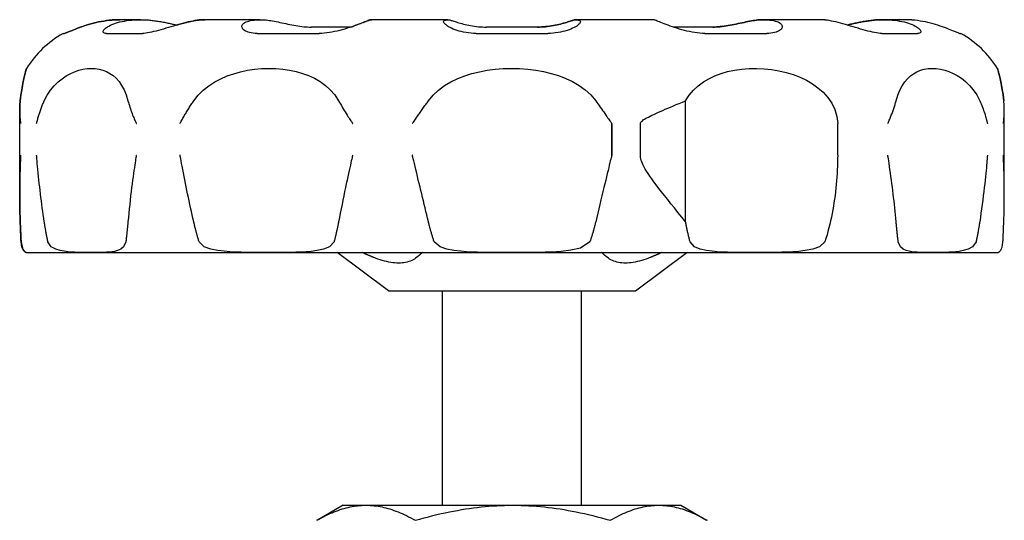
# Model space of a CAD drawing. Header units: millimetres. Extents: x 84 to 3814, y -7 to 443.
# Tile 3 of 8: x 304 to 368, y 286 to 318. Entities that reach past the tile are written whole.
import ezdxf

# ---------------------------------------------------------------- set-up
doc = ezdxf.new("R2010")
doc.units = ezdxf.units.MM
doc.layers.add('DETAIL', color=2, linetype='Continuous')

msp = doc.modelspace()

# ---------------------------------------------------------------- linework, layer by layer
at = {"layer": 'DETAIL'}
for p, q in [((310.831, 318.301), (310.831, 318.301)), ((312.152, 318.301), (310.831, 318.301)), ((316.322, 318.301), (316.318, 318.301)), ((319.928, 318.301), (316.322, 318.301)), ((327.149, 318.301), (327.144, 318.301)), ((332.075, 318.301), (327.149, 318.301)), ((340.413, 318.301), (340.407, 318.301)), ((345.339, 318.301), (340.413, 318.301)), ((352.559, 318.301), (352.554, 318.301)), ((356.165, 318.301), (352.559, 318.301)), ((360.333, 318.301), (360.331, 318.301)), ((361.652, 318.301), (360.333, 318.301)), ((307.141, 317.411), (307.234, 317.411)), ((309.961, 317.411), (312.282, 317.411)), ((319.731, 317.411), (323.75, 317.411)), ((323.219, 317.821), (323.218, 317.821)), ((325.795, 317.821), (323.223, 317.821)), ((333.924, 317.411), (338.565, 317.411)), ((334.594, 317.821), (334.593, 317.821)), ((337.889, 317.821), (334.599, 317.821)), ((349.264, 317.821), (346.693, 317.821)), ((348.738, 317.411), (352.757, 317.411)), ((360.204, 317.411), (362.524, 317.411)), ((365.249, 317.411), (365.341, 317.411)), ((347.489, 305.189), (347.489, 313.042)), ((304.331, 307.056), (304.331, 312.407)), ((304.332, 307.053), (304.332, 312.408)), ((368.152, 307.056), (368.152, 312.407)), ((342.713, 309.511), (342.713, 311.565)), ((342.714, 311.551), (342.714, 309.551)), ((344.561, 309.551), (344.561, 311.551)), ((357.351, 311.565), (357.351, 311.565)), ((357.351, 309.511), (357.351, 311.565)), ((304.779, 303.201), (367.704, 303.201)), ((328.241, 300.701), (324.919, 303.201)), ((344.241, 300.701), (347.563, 303.201)), ((328.241, 300.701), (344.241, 300.701)), ((331.741, 286.801), (331.741, 300.701)), ((340.741, 286.801), (340.741, 300.701)), ((325.291, 286.801), (323.631, 285.843)), ((325.291, 286.801), (326.764, 286.801)), ((326.764, 286.801), (326.804, 286.801)), ((326.804, 286.801), (336.253, 286.801)), ((336.253, 286.801), (336.332, 286.801)), ((336.332, 286.801), (345.73, 286.801)), ((345.73, 286.801), (345.77, 286.801)), ((345.77, 286.801), (347.191, 286.801)), ((347.191, 286.801), (348.851, 285.843))]:
    msp.add_line(p, q, dxfattribs=at)
at = {"layer": 'DETAIL', "flags": 128}
for points in [[(310.122, 318.261), (309.955, 318.24), (309.787, 318.215), (309.617, 318.186), (309.448, 318.152), (309.28, 318.115), (309.114, 318.075), (308.951, 318.032), (308.792, 317.986), (308.637, 317.939), (308.487, 317.89), (308.342, 317.84), (308.204, 317.791), (308.072, 317.741), (307.948, 317.693), (307.831, 317.647), (307.724, 317.603), (307.625, 317.562), (307.536, 317.524), (307.457, 317.491), (307.388, 317.463), (307.332, 317.441), (307.287, 317.424), (307.254, 317.414), (307.234, 317.411)], [(307.234, 317.411), (307.255, 317.415), (307.288, 317.425), (307.333, 317.441), (307.39, 317.464), (307.458, 317.492), (307.537, 317.525), (307.627, 317.563), (307.726, 317.604), (307.834, 317.648), (307.95, 317.694), (308.074, 317.743), (308.206, 317.792), (308.344, 317.841), (308.488, 317.891), (308.638, 317.94), (308.793, 317.987), (308.952, 318.032), (309.115, 318.075), (309.28, 318.116), (309.448, 318.153), (309.617, 318.186), (309.786, 318.215), (309.955, 318.24), (310.121, 318.261)], [(309.961, 317.411), (309.893, 317.414), (309.837, 317.424), (309.794, 317.441), (309.763, 317.463), (309.745, 317.491), (309.739, 317.524), (309.745, 317.562), (309.763, 317.603), (309.793, 317.647), (309.835, 317.693), (309.888, 317.742), (309.952, 317.791), (310.027, 317.84), (310.112, 317.89), (310.207, 317.939), (310.312, 317.986), (310.426, 318.032), (310.55, 318.075), (310.681, 318.115), (310.821, 318.152), (310.967, 318.186), (311.121, 318.215), (311.279, 318.24), (311.443, 318.261)], [(310.121, 318.261), (310.152, 318.265), (310.182, 318.268), (310.212, 318.271), (310.243, 318.274), (310.273, 318.276), (310.303, 318.279), (310.333, 318.281), (310.363, 318.284), (310.393, 318.286), (310.423, 318.288), (310.453, 318.29), (310.482, 318.291), (310.512, 318.293), (310.541, 318.294), (310.571, 318.296), (310.6, 318.297), (310.63, 318.298), (310.659, 318.299), (310.688, 318.299), (310.717, 318.3), (310.746, 318.3), (310.774, 318.301), (310.803, 318.301), (310.831, 318.301)], [(310.831, 318.301), (310.803, 318.301), (310.774, 318.301), (310.746, 318.3), (310.717, 318.3), (310.688, 318.299), (310.659, 318.299), (310.63, 318.298), (310.601, 318.297), (310.571, 318.296), (310.542, 318.294), (310.512, 318.293), (310.483, 318.291), (310.453, 318.29), (310.423, 318.288), (310.393, 318.286), (310.364, 318.284), (310.334, 318.281), (310.304, 318.279), (310.274, 318.276), (310.243, 318.274), (310.213, 318.271), (310.183, 318.268), (310.153, 318.265), (310.122, 318.261)], [(311.443, 318.261), (311.496, 318.267), (311.548, 318.272), (311.601, 318.277), (311.653, 318.281), (311.705, 318.285), (311.757, 318.289), (311.808, 318.292), (311.86, 318.294), (311.911, 318.296), (311.962, 318.298), (312.012, 318.299), (312.062, 318.3), (312.112, 318.301), (312.162, 318.301), (312.211, 318.301), (312.261, 318.3), (312.312, 318.299), (312.362, 318.297), (312.413, 318.296), (312.464, 318.293), (312.516, 318.29), (312.568, 318.287), (312.62, 318.284), (312.672, 318.28)], [(315.803, 318.261), (315.677, 318.24), (315.544, 318.215), (315.403, 318.186), (315.257, 318.152), (315.106, 318.115), (314.95, 318.075), (314.791, 318.032), (314.629, 317.986), (314.466, 317.939), (314.301, 317.89), (314.136, 317.84), (313.971, 317.791), (313.807, 317.741), (313.645, 317.693), (313.485, 317.647), (313.328, 317.603), (313.175, 317.562), (313.027, 317.524), (312.884, 317.491), (312.747, 317.463), (312.618, 317.441), (312.497, 317.424), (312.385, 317.414), (312.282, 317.411)], [(312.672, 318.28), (312.75, 318.273), (312.83, 318.265), (312.909, 318.256), (312.989, 318.247), (313.07, 318.236), (313.15, 318.225), (313.23, 318.213), (313.311, 318.2), (313.391, 318.187), (313.47, 318.173), (313.55, 318.159), (313.629, 318.144), (313.707, 318.129), (313.785, 318.113), (313.863, 318.097), (313.939, 318.081), (314.015, 318.065), (314.09, 318.049), (314.164, 318.032), (314.237, 318.016), (314.308, 318), (314.379, 317.984), (314.448, 317.969), (314.516, 317.953)], [(314.514, 317.954), (314.573, 317.971), (314.632, 317.988), (314.69, 318.005), (314.749, 318.021), (314.807, 318.037), (314.865, 318.053), (314.922, 318.069), (314.979, 318.084), (315.036, 318.098), (315.092, 318.113), (315.147, 318.127), (315.202, 318.14), (315.256, 318.153), (315.31, 318.166), (315.362, 318.178), (315.415, 318.189), (315.466, 318.2), (315.516, 318.21), (315.566, 318.22), (315.614, 318.23), (315.662, 318.238), (315.709, 318.247), (315.754, 318.254), (315.799, 318.261)], [(315.799, 318.261), (315.821, 318.265), (315.843, 318.268), (315.866, 318.271), (315.888, 318.274), (315.91, 318.276), (315.932, 318.279), (315.954, 318.281), (315.977, 318.284), (315.999, 318.286), (316.021, 318.288), (316.043, 318.29), (316.064, 318.291), (316.086, 318.293), (316.108, 318.294), (316.13, 318.296), (316.151, 318.297), (316.173, 318.298), (316.194, 318.299), (316.216, 318.299), (316.237, 318.3), (316.258, 318.3), (316.279, 318.301), (316.301, 318.301), (316.322, 318.301)], [(316.322, 318.301), (316.301, 318.301), (316.28, 318.301), (316.259, 318.3), (316.238, 318.3), (316.216, 318.299), (316.195, 318.299), (316.174, 318.298), (316.153, 318.297), (316.131, 318.296), (316.11, 318.294), (316.088, 318.293), (316.066, 318.291), (316.045, 318.29), (316.023, 318.288), (316.001, 318.286), (315.979, 318.284), (315.957, 318.281), (315.935, 318.279), (315.913, 318.276), (315.891, 318.274), (315.869, 318.271), (315.847, 318.268), (315.825, 318.265), (315.803, 318.261)], [(319.731, 317.411), (319.593, 317.414), (319.464, 317.424), (319.344, 317.441), (319.233, 317.463), (319.132, 317.491), (319.043, 317.524), (318.964, 317.562), (318.897, 317.603), (318.842, 317.647), (318.798, 317.694), (318.765, 317.742), (318.745, 317.791), (318.736, 317.841), (318.739, 317.89), (318.754, 317.939), (318.781, 317.986), (318.819, 318.032), (318.87, 318.075), (318.932, 318.115), (319.006, 318.152), (319.09, 318.186), (319.186, 318.215), (319.293, 318.24), (319.409, 318.261)], [(319.409, 318.261), (319.448, 318.267), (319.486, 318.272), (319.525, 318.277), (319.563, 318.281), (319.601, 318.285), (319.639, 318.289), (319.677, 318.292), (319.714, 318.294), (319.752, 318.296), (319.789, 318.298), (319.826, 318.299), (319.863, 318.3), (319.899, 318.301), (319.935, 318.301), (319.972, 318.301), (320.008, 318.3), (320.045, 318.299), (320.082, 318.297), (320.119, 318.296), (320.157, 318.293), (320.195, 318.29), (320.232, 318.287), (320.27, 318.284), (320.309, 318.28)], [(320.309, 318.28), (320.406, 318.268), (320.508, 318.254), (320.615, 318.237), (320.725, 318.218), (320.84, 318.197), (320.958, 318.175), (321.079, 318.151), (321.202, 318.126), (321.328, 318.1), (321.455, 318.073), (321.584, 318.046), (321.714, 318.02), (321.846, 317.993), (321.977, 317.967), (322.108, 317.943), (322.239, 317.92), (322.369, 317.898), (322.499, 317.879), (322.626, 317.862), (322.752, 317.847), (322.875, 317.836), (322.994, 317.828), (323.11, 317.823), (323.223, 317.821)], [(326.959, 318.261), (326.909, 318.24), (326.847, 318.215), (326.773, 318.186), (326.689, 318.152), (326.594, 318.115), (326.491, 318.075), (326.378, 318.032), (326.257, 317.986), (326.129, 317.939), (325.994, 317.89), (325.852, 317.84), (325.705, 317.791), (325.553, 317.741), (325.396, 317.693), (325.236, 317.647), (325.072, 317.603), (324.907, 317.562), (324.739, 317.524), (324.57, 317.491), (324.402, 317.463), (324.235, 317.441), (324.07, 317.424), (323.908, 317.414), (323.75, 317.411)], [(325.789, 317.821), (325.858, 317.844), (325.926, 317.868), (325.992, 317.891), (326.057, 317.915), (326.121, 317.938), (326.182, 317.96), (326.243, 317.983), (326.301, 318.005), (326.358, 318.026), (326.413, 318.047), (326.466, 318.068), (326.517, 318.087), (326.566, 318.107), (326.613, 318.125), (326.658, 318.143), (326.701, 318.159), (326.741, 318.175), (326.779, 318.191), (326.815, 318.205), (326.848, 318.218), (326.878, 318.23), (326.906, 318.242), (326.931, 318.252), (326.954, 318.261)], [(326.954, 318.261), (326.962, 318.265), (326.97, 318.268), (326.978, 318.271), (326.986, 318.274), (326.995, 318.277), (327.003, 318.279), (327.011, 318.282), (327.019, 318.284), (327.027, 318.286), (327.035, 318.288), (327.043, 318.29), (327.052, 318.292), (327.06, 318.293), (327.068, 318.295), (327.076, 318.296), (327.084, 318.297), (327.092, 318.298), (327.099, 318.299), (327.107, 318.299), (327.115, 318.3), (327.123, 318.3), (327.131, 318.301), (327.139, 318.301), (327.146, 318.301)], [(327.149, 318.301), (327.141, 318.301), (327.134, 318.301), (327.126, 318.3), (327.118, 318.3), (327.111, 318.299), (327.103, 318.299), (327.095, 318.298), (327.087, 318.297), (327.079, 318.296), (327.072, 318.294), (327.064, 318.293), (327.056, 318.291), (327.048, 318.29), (327.04, 318.288), (327.032, 318.286), (327.024, 318.284), (327.016, 318.281), (327.008, 318.279), (327, 318.276), (326.992, 318.274), (326.984, 318.271), (326.975, 318.268), (326.967, 318.265), (326.959, 318.261)], [(333.924, 317.411), (333.753, 317.414), (333.586, 317.424), (333.421, 317.441), (333.261, 317.463), (333.106, 317.491), (332.956, 317.524), (332.814, 317.562), (332.68, 317.603), (332.553, 317.647), (332.435, 317.693), (332.326, 317.742), (332.226, 317.791), (332.136, 317.841), (332.056, 317.89), (331.987, 317.939), (331.928, 317.986), (331.881, 318.032), (331.845, 318.075), (331.821, 318.115), (331.809, 318.152), (331.809, 318.186), (331.822, 318.215), (331.847, 318.24), (331.886, 318.261)], [(331.886, 318.261), (331.9, 318.267), (331.914, 318.272), (331.928, 318.277), (331.942, 318.281), (331.956, 318.285), (331.97, 318.289), (331.983, 318.292), (331.997, 318.294), (332.011, 318.296), (332.024, 318.298), (332.038, 318.299), (332.051, 318.3), (332.065, 318.301), (332.078, 318.301), (332.091, 318.301), (332.105, 318.3), (332.118, 318.299), (332.132, 318.297), (332.145, 318.296), (332.159, 318.293), (332.173, 318.29), (332.187, 318.287), (332.201, 318.284), (332.215, 318.28)], [(332.215, 318.28), (332.253, 318.268), (332.299, 318.254), (332.351, 318.237), (332.411, 318.218), (332.477, 318.197), (332.549, 318.175), (332.627, 318.151), (332.712, 318.126), (332.801, 318.1), (332.896, 318.073), (332.996, 318.046), (333.101, 318.02), (333.21, 317.993), (333.323, 317.967), (333.439, 317.943), (333.56, 317.92), (333.683, 317.898), (333.809, 317.879), (333.938, 317.862), (334.069, 317.847), (334.2, 317.836), (334.333, 317.828), (334.466, 317.823), (334.599, 317.821)], [(340.268, 318.28), (340.23, 318.268), (340.184, 318.254), (340.132, 318.237), (340.072, 318.218), (340.007, 318.198), (339.934, 318.175), (339.856, 318.151), (339.772, 318.126), (339.683, 318.1), (339.588, 318.074), (339.489, 318.047), (339.384, 318.02), (339.275, 317.994), (339.163, 317.968), (339.046, 317.943), (338.926, 317.92), (338.803, 317.899), (338.677, 317.879), (338.548, 317.862), (338.418, 317.848), (338.287, 317.836), (338.155, 317.828), (338.022, 317.823), (337.889, 317.821)], [(337.889, 317.821), (338.022, 317.823), (338.156, 317.828), (338.288, 317.836), (338.42, 317.847), (338.551, 317.862), (338.679, 317.879), (338.806, 317.898), (338.929, 317.92), (339.049, 317.943), (339.166, 317.968), (339.279, 317.993), (339.388, 318.02), (339.493, 318.047), (339.592, 318.073), (339.687, 318.1), (339.777, 318.126), (339.861, 318.151), (339.94, 318.175), (340.012, 318.197), (340.078, 318.218), (340.137, 318.237), (340.19, 318.254), (340.235, 318.268), (340.274, 318.28)], [(340.603, 318.261), (340.641, 318.24), (340.667, 318.215), (340.68, 318.186), (340.68, 318.152), (340.668, 318.115), (340.644, 318.075), (340.608, 318.032), (340.561, 317.986), (340.502, 317.939), (340.433, 317.89), (340.353, 317.84), (340.263, 317.791), (340.163, 317.741), (340.054, 317.693), (339.936, 317.647), (339.809, 317.603), (339.674, 317.562), (339.532, 317.524), (339.383, 317.491), (339.228, 317.463), (339.068, 317.441), (338.903, 317.424), (338.736, 317.414), (338.565, 317.411)], [(340.407, 318.301), (340.402, 318.301), (340.396, 318.301), (340.39, 318.301), (340.385, 318.3), (340.379, 318.3), (340.373, 318.3), (340.367, 318.299), (340.362, 318.299), (340.356, 318.298), (340.35, 318.297), (340.344, 318.297), (340.339, 318.296), (340.333, 318.295), (340.327, 318.294), (340.321, 318.293), (340.315, 318.292), (340.309, 318.29), (340.303, 318.289), (340.298, 318.288), (340.292, 318.286), (340.286, 318.285), (340.28, 318.283), (340.274, 318.281), (340.268, 318.28)], [(340.274, 318.28), (340.288, 318.284), (340.302, 318.287), (340.315, 318.29), (340.329, 318.293), (340.343, 318.296), (340.357, 318.297), (340.37, 318.299), (340.384, 318.3), (340.397, 318.301), (340.41, 318.301), (340.424, 318.301), (340.437, 318.3), (340.45, 318.299), (340.464, 318.298), (340.478, 318.296), (340.491, 318.294), (340.505, 318.292), (340.519, 318.289), (340.533, 318.285), (340.547, 318.281), (340.561, 318.277), (340.575, 318.272), (340.589, 318.267), (340.603, 318.261)], [(345.529, 318.261), (345.521, 318.265), (345.513, 318.268), (345.505, 318.271), (345.497, 318.274), (345.489, 318.276), (345.481, 318.279), (345.472, 318.281), (345.464, 318.284), (345.456, 318.286), (345.448, 318.288), (345.44, 318.29), (345.433, 318.291), (345.425, 318.293), (345.417, 318.294), (345.409, 318.296), (345.401, 318.297), (345.393, 318.298), (345.385, 318.299), (345.377, 318.299), (345.37, 318.3), (345.362, 318.3), (345.354, 318.301), (345.347, 318.301), (345.339, 318.301)], [(348.738, 317.411), (348.58, 317.414), (348.418, 317.424), (348.253, 317.441), (348.087, 317.463), (347.919, 317.491), (347.75, 317.524), (347.582, 317.562), (347.416, 317.603), (347.252, 317.647), (347.092, 317.693), (346.935, 317.742), (346.783, 317.791), (346.636, 317.84), (346.494, 317.89), (346.359, 317.939), (346.231, 317.986), (346.11, 318.032), (345.998, 318.075), (345.894, 318.115), (345.8, 318.152), (345.715, 318.186), (345.642, 318.215), (345.58, 318.24), (345.529, 318.261)], [(352.174, 318.28), (352.077, 318.268), (351.975, 318.254), (351.869, 318.237), (351.758, 318.218), (351.644, 318.198), (351.526, 318.175), (351.405, 318.151), (351.282, 318.126), (351.157, 318.1), (351.029, 318.074), (350.901, 318.047), (350.771, 318.02), (350.64, 317.994), (350.509, 317.968), (350.378, 317.943), (350.247, 317.92), (350.117, 317.899), (349.988, 317.879), (349.86, 317.862), (349.735, 317.848), (349.612, 317.836), (349.493, 317.828), (349.377, 317.823), (349.264, 317.821)], [(349.264, 317.821), (349.377, 317.823), (349.493, 317.828), (349.613, 317.836), (349.735, 317.847), (349.861, 317.862), (349.989, 317.879), (350.118, 317.898), (350.248, 317.92), (350.379, 317.943), (350.511, 317.968), (350.642, 317.993), (350.773, 318.02), (350.903, 318.047), (351.032, 318.073), (351.16, 318.1), (351.285, 318.126), (351.409, 318.151), (351.53, 318.175), (351.648, 318.197), (351.762, 318.218), (351.873, 318.237), (351.979, 318.254), (352.081, 318.268), (352.179, 318.28)], [(352.554, 318.301), (352.539, 318.301), (352.524, 318.301), (352.508, 318.301), (352.493, 318.3), (352.477, 318.3), (352.461, 318.3), (352.446, 318.299), (352.43, 318.299), (352.414, 318.298), (352.399, 318.297), (352.383, 318.297), (352.367, 318.296), (352.351, 318.295), (352.335, 318.294), (352.319, 318.293), (352.303, 318.292), (352.287, 318.29), (352.271, 318.289), (352.255, 318.288), (352.239, 318.286), (352.223, 318.285), (352.206, 318.283), (352.19, 318.281), (352.174, 318.28)], [(352.179, 318.28), (352.217, 318.284), (352.255, 318.287), (352.293, 318.29), (352.33, 318.293), (352.368, 318.296), (352.405, 318.297), (352.442, 318.299), (352.479, 318.3), (352.516, 318.301), (352.552, 318.301), (352.588, 318.301), (352.625, 318.3), (352.661, 318.299), (352.698, 318.298), (352.736, 318.296), (352.773, 318.294), (352.811, 318.292), (352.848, 318.289), (352.886, 318.285), (352.924, 318.281), (352.963, 318.277), (353.001, 318.272), (353.04, 318.267), (353.078, 318.261)], [(353.078, 318.261), (353.195, 318.24), (353.301, 318.215), (353.397, 318.186), (353.482, 318.152), (353.556, 318.115), (353.618, 318.075), (353.668, 318.032), (353.707, 317.986), (353.734, 317.939), (353.749, 317.89), (353.752, 317.84), (353.743, 317.791), (353.722, 317.741), (353.69, 317.693), (353.646, 317.647), (353.59, 317.603), (353.523, 317.562), (353.444, 317.524), (353.355, 317.491), (353.254, 317.463), (353.144, 317.441), (353.024, 317.424), (352.895, 317.414), (352.757, 317.411)], [(356.684, 318.261), (356.662, 318.265), (356.64, 318.268), (356.617, 318.271), (356.595, 318.274), (356.573, 318.276), (356.551, 318.279), (356.529, 318.281), (356.507, 318.284), (356.486, 318.286), (356.464, 318.288), (356.442, 318.29), (356.42, 318.291), (356.399, 318.293), (356.377, 318.294), (356.355, 318.296), (356.334, 318.297), (356.312, 318.298), (356.291, 318.299), (356.27, 318.299), (356.249, 318.3), (356.228, 318.3), (356.207, 318.301), (356.186, 318.301), (356.165, 318.301)], [(360.204, 317.411), (360.101, 317.414), (359.989, 317.424), (359.868, 317.441), (359.738, 317.463), (359.601, 317.491), (359.458, 317.524), (359.31, 317.562), (359.157, 317.603), (359, 317.647), (358.84, 317.694), (358.678, 317.742), (358.514, 317.791), (358.35, 317.841), (358.185, 317.89), (358.02, 317.939), (357.857, 317.986), (357.695, 318.032), (357.536, 318.075), (357.381, 318.115), (357.229, 318.152), (357.083, 318.186), (356.943, 318.215), (356.809, 318.24), (356.684, 318.261)], [(359.811, 318.28), (359.732, 318.273), (359.653, 318.265), (359.574, 318.256), (359.494, 318.247), (359.414, 318.236), (359.333, 318.225), (359.253, 318.213), (359.173, 318.201), (359.093, 318.187), (359.013, 318.174), (358.934, 318.159), (358.855, 318.144), (358.777, 318.129), (358.699, 318.114), (358.621, 318.098), (358.545, 318.082), (358.469, 318.065), (358.394, 318.049), (358.321, 318.033), (358.248, 318.017), (358.176, 318), (358.106, 317.985), (358.037, 317.969), (357.969, 317.954)], [(357.97, 317.954), (358.038, 317.969), (358.107, 317.984), (358.177, 318), (358.249, 318.016), (358.322, 318.032), (358.395, 318.049), (358.47, 318.065), (358.546, 318.081), (358.622, 318.097), (358.699, 318.113), (358.777, 318.129), (358.856, 318.144), (358.935, 318.159), (359.014, 318.173), (359.094, 318.187), (359.174, 318.201), (359.255, 318.213), (359.335, 318.225), (359.415, 318.236), (359.496, 318.247), (359.575, 318.256), (359.655, 318.265), (359.734, 318.273), (359.813, 318.28)], [(360.331, 318.301), (360.31, 318.301), (360.289, 318.301), (360.267, 318.301), (360.246, 318.3), (360.225, 318.3), (360.204, 318.3), (360.182, 318.299), (360.161, 318.299), (360.139, 318.298), (360.118, 318.297), (360.096, 318.297), (360.074, 318.296), (360.053, 318.295), (360.031, 318.294), (360.009, 318.293), (359.987, 318.292), (359.965, 318.29), (359.943, 318.289), (359.921, 318.288), (359.899, 318.286), (359.877, 318.285), (359.855, 318.283), (359.833, 318.281), (359.811, 318.28)], [(359.813, 318.28), (359.865, 318.284), (359.917, 318.287), (359.969, 318.29), (360.02, 318.293), (360.071, 318.296), (360.122, 318.297), (360.173, 318.299), (360.223, 318.3), (360.273, 318.301), (360.323, 318.301), (360.373, 318.301), (360.422, 318.3), (360.473, 318.299), (360.523, 318.298), (360.574, 318.296), (360.625, 318.294), (360.676, 318.292), (360.728, 318.289), (360.78, 318.285), (360.832, 318.281), (360.884, 318.277), (360.937, 318.272), (360.989, 318.267), (361.042, 318.261)], [(361.042, 318.261), (361.205, 318.24), (361.364, 318.215), (361.518, 318.186), (361.664, 318.152), (361.804, 318.115), (361.935, 318.075), (362.059, 318.032), (362.173, 317.986), (362.278, 317.939), (362.373, 317.89), (362.458, 317.84), (362.533, 317.791), (362.597, 317.741), (362.65, 317.693), (362.692, 317.647), (362.722, 317.603), (362.741, 317.562), (362.747, 317.524), (362.741, 317.491), (362.722, 317.463), (362.691, 317.441), (362.648, 317.424), (362.592, 317.414), (362.524, 317.411)], [(362.361, 318.261), (362.331, 318.265), (362.301, 318.268), (362.27, 318.271), (362.24, 318.274), (362.21, 318.276), (362.18, 318.279), (362.15, 318.281), (362.12, 318.284), (362.09, 318.286), (362.06, 318.288), (362.031, 318.29), (362.001, 318.291), (361.971, 318.293), (361.942, 318.294), (361.912, 318.296), (361.883, 318.297), (361.854, 318.298), (361.825, 318.299), (361.796, 318.299), (361.767, 318.3), (361.738, 318.3), (361.709, 318.301), (361.681, 318.301), (361.652, 318.301)], [(365.249, 317.411), (365.229, 317.414), (365.196, 317.424), (365.152, 317.441), (365.095, 317.463), (365.027, 317.491), (364.948, 317.524), (364.858, 317.562), (364.76, 317.603), (364.652, 317.647), (364.535, 317.693), (364.411, 317.742), (364.279, 317.791), (364.141, 317.841), (363.997, 317.89), (363.846, 317.939), (363.691, 317.986), (363.532, 318.032), (363.369, 318.075), (363.204, 318.115), (363.036, 318.152), (362.866, 318.186), (362.697, 318.215), (362.528, 318.24), (362.361, 318.261)], [(304.365, 313.042), (304.41, 313.411), (304.459, 313.736), (304.509, 314.02), (304.557, 314.265), (304.603, 314.475), (304.644, 314.651), (304.681, 314.8), (304.713, 314.921), (304.739, 315.016), (304.758, 315.084), (304.771, 315.126), (304.775, 315.141), (304.772, 315.13), (304.76, 315.092), (304.742, 315.027), (304.717, 314.936), (304.686, 314.817), (304.65, 314.672), (304.608, 314.495), (304.562, 314.284), (304.512, 314.036), (304.462, 313.748), (304.412, 313.418), (304.366, 313.042)], [(305.927, 313.042), (306.119, 313.41), (306.337, 313.735), (306.573, 314.018), (306.822, 314.263), (307.079, 314.473), (307.34, 314.649), (307.607, 314.798), (307.879, 314.92), (308.154, 315.015), (308.429, 315.084), (308.702, 315.126), (308.971, 315.141), (309.233, 315.13), (309.487, 315.092), (309.73, 315.028), (309.963, 314.936), (310.183, 314.818), (310.389, 314.672), (310.584, 314.496), (310.769, 314.285), (310.939, 314.036), (311.095, 313.749), (311.232, 313.418), (311.349, 313.042)], [(315.612, 313.042), (315.899, 313.41), (316.228, 313.735), (316.588, 314.018), (316.971, 314.263), (317.371, 314.473), (317.781, 314.649), (318.206, 314.798), (318.646, 314.92), (319.096, 315.015), (319.552, 315.084), (320.013, 315.126), (320.475, 315.141), (320.932, 315.13), (321.382, 315.092), (321.822, 315.028), (322.25, 314.936), (322.662, 314.818), (323.055, 314.672), (323.436, 314.496), (323.801, 314.285), (324.146, 314.036), (324.465, 313.749), (324.753, 313.418), (325.001, 313.042)], [(330.825, 313.042), (331.131, 313.411), (331.483, 313.736), (331.871, 314.02), (332.287, 314.265), (332.723, 314.475), (333.174, 314.651), (333.644, 314.8), (334.133, 314.921), (334.637, 315.016), (335.153, 315.084), (335.678, 315.126), (336.207, 315.141), (336.737, 315.13), (337.263, 315.092), (337.781, 315.027), (338.288, 314.936), (338.781, 314.817), (339.257, 314.672), (339.72, 314.495), (340.168, 314.284), (340.594, 314.036), (340.991, 313.748), (341.352, 313.418), (341.665, 313.042)], [(347.489, 313.042), (347.729, 313.408), (348.008, 313.732), (348.316, 314.014), (348.648, 314.258), (349.002, 314.469), (349.383, 314.651), (349.789, 314.805), (350.218, 314.931), (350.667, 315.028), (351.133, 315.095), (351.609, 315.133), (352.092, 315.141), (352.579, 315.119), (353.065, 315.067), (353.547, 314.985), (354.018, 314.875), (354.474, 314.735), (354.91, 314.567), (355.323, 314.371), (355.709, 314.147), (356.073, 313.89), (356.412, 313.594), (356.717, 313.259), (356.976, 312.883), (357.177, 312.469), (357.305, 312.026), (357.351, 311.565)], [(361.139, 313.042), (361.252, 313.41), (361.386, 313.735), (361.537, 314.018), (361.702, 314.263), (361.88, 314.473), (362.069, 314.649), (362.272, 314.798), (362.489, 314.92), (362.718, 315.015), (362.96, 315.084), (363.211, 315.126), (363.472, 315.141), (363.74, 315.13), (364.013, 315.092), (364.288, 315.028), (364.564, 314.936), (364.838, 314.818), (365.107, 314.672), (365.375, 314.496), (365.639, 314.285), (365.895, 314.036), (366.138, 313.749), (366.362, 313.418), (366.558, 313.042)], [(368.118, 313.042), (368.096, 313.233), (368.072, 313.412), (368.048, 313.581), (368.023, 313.739), (367.998, 313.887), (367.973, 314.024), (367.949, 314.152), (367.925, 314.27), (367.901, 314.38), (367.879, 314.48), (367.858, 314.572), (367.837, 314.656), (367.818, 314.734), (367.801, 314.805), (367.784, 314.869), (367.769, 314.926), (367.755, 314.976), (367.743, 315.02), (367.732, 315.057), (367.723, 315.087), (367.716, 315.111), (367.711, 315.128), (367.708, 315.138), (367.707, 315.141)], [(367.707, 315.141), (367.708, 315.138), (367.712, 315.128), (367.717, 315.112), (367.723, 315.089), (367.732, 315.059), (367.742, 315.023), (367.754, 314.98), (367.767, 314.93), (367.782, 314.874), (367.798, 314.811), (367.816, 314.742), (367.835, 314.665), (367.855, 314.581), (367.876, 314.489), (367.899, 314.388), (367.922, 314.278), (367.946, 314.159), (367.971, 314.031), (367.996, 313.893), (368.021, 313.744), (368.046, 313.585), (368.071, 313.415), (368.094, 313.234), (368.116, 313.042)], [(304.331, 312.407), (304.331, 312.433), (304.331, 312.46), (304.331, 312.486), (304.332, 312.513), (304.332, 312.539), (304.333, 312.566), (304.334, 312.592), (304.335, 312.619), (304.336, 312.645), (304.337, 312.672), (304.338, 312.698), (304.339, 312.725), (304.341, 312.751), (304.342, 312.778), (304.344, 312.804), (304.346, 312.831), (304.348, 312.857), (304.35, 312.884), (304.352, 312.91), (304.354, 312.936), (304.357, 312.963), (304.359, 312.989), (304.362, 313.016), (304.365, 313.042)], [(304.366, 313.042), (304.356, 312.938), (304.347, 312.834), (304.341, 312.73), (304.336, 312.625), (304.333, 312.521), (304.332, 312.416), (304.333, 312.312), (304.335, 312.211), (304.339, 312.115), (304.344, 312.026), (304.35, 311.944), (304.356, 311.869), (304.362, 311.801), (304.368, 311.742), (304.374, 311.693), (304.379, 311.652), (304.383, 311.622), (304.386, 311.602), (304.387, 311.589), (304.389, 311.579), (304.39, 311.572), (304.391, 311.568), (304.392, 311.566), (304.392, 311.565)], [(305.426, 311.565), (305.436, 311.599), (305.45, 311.659), (305.465, 311.721), (305.481, 311.783), (305.498, 311.847), (305.515, 311.91), (305.533, 311.973), (305.551, 312.036), (305.571, 312.099), (305.59, 312.162), (305.61, 312.225), (305.631, 312.288), (305.653, 312.351), (305.675, 312.414), (305.697, 312.477), (305.721, 312.54), (305.744, 312.603), (305.769, 312.666), (305.794, 312.729), (305.819, 312.791), (305.845, 312.854), (305.872, 312.917), (305.899, 312.979), (305.927, 313.042)], [(311.349, 313.042), (311.377, 312.938), (311.406, 312.834), (311.438, 312.73), (311.471, 312.626), (311.505, 312.522), (311.541, 312.417), (311.578, 312.313), (311.616, 312.212), (311.653, 312.117), (311.688, 312.028), (311.722, 311.945), (311.753, 311.87), (311.782, 311.802), (311.808, 311.743), (311.83, 311.693), (311.849, 311.653), (311.863, 311.623), (311.872, 311.603), (311.879, 311.589), (311.884, 311.579), (311.888, 311.572), (311.89, 311.568), (311.893, 311.566), (311.895, 311.565)], [(314.718, 311.565), (314.742, 311.599), (314.775, 311.659), (314.808, 311.721), (314.842, 311.783), (314.877, 311.847), (314.912, 311.91), (314.948, 311.973), (314.984, 312.036), (315.021, 312.099), (315.058, 312.162), (315.095, 312.225), (315.132, 312.288), (315.17, 312.351), (315.209, 312.414), (315.248, 312.477), (315.287, 312.54), (315.326, 312.603), (315.366, 312.666), (315.406, 312.729), (315.447, 312.791), (315.488, 312.854), (315.529, 312.917), (315.57, 312.979), (315.612, 313.042)], [(325.001, 313.042), (325.06, 312.938), (325.12, 312.834), (325.18, 312.73), (325.242, 312.626), (325.305, 312.522), (325.368, 312.417), (325.432, 312.313), (325.495, 312.212), (325.555, 312.117), (325.611, 312.028), (325.664, 311.945), (325.713, 311.87), (325.756, 311.802), (325.795, 311.743), (325.828, 311.693), (325.855, 311.653), (325.875, 311.623), (325.889, 311.603), (325.898, 311.589), (325.905, 311.579), (325.911, 311.572), (325.915, 311.568), (325.918, 311.566), (325.922, 311.565)], [(329.777, 311.565), (329.809, 311.599), (329.851, 311.659), (329.893, 311.72), (329.937, 311.783), (329.981, 311.846), (330.024, 311.91), (330.068, 311.973), (330.113, 312.036), (330.157, 312.099), (330.201, 312.162), (330.245, 312.225), (330.29, 312.288), (330.334, 312.351), (330.379, 312.414), (330.423, 312.477), (330.468, 312.54), (330.512, 312.603), (330.557, 312.666), (330.602, 312.729), (330.646, 312.791), (330.691, 312.854), (330.736, 312.917), (330.78, 312.979), (330.825, 313.042)], [(341.665, 313.042), (341.739, 312.938), (341.813, 312.834), (341.888, 312.73), (341.962, 312.625), (342.036, 312.521), (342.11, 312.416), (342.184, 312.312), (342.255, 312.211), (342.321, 312.115), (342.384, 312.026), (342.441, 311.944), (342.494, 311.869), (342.541, 311.801), (342.582, 311.742), (342.616, 311.693), (342.644, 311.652), (342.665, 311.622), (342.679, 311.602), (342.689, 311.589), (342.697, 311.579), (342.702, 311.572), (342.706, 311.568), (342.71, 311.566), (342.713, 311.565)], [(344.561, 311.551), (344.57, 311.601), (344.594, 311.649), (344.635, 311.698), (344.69, 311.748), (344.754, 311.797), (344.826, 311.844), (344.902, 311.889), (344.987, 311.937), (345.083, 311.987), (345.189, 312.041), (345.304, 312.097), (345.428, 312.155), (345.561, 312.216), (345.702, 312.28), (345.851, 312.346), (346.008, 312.414), (346.172, 312.485), (346.342, 312.558), (346.519, 312.633), (346.703, 312.711), (346.891, 312.79), (347.086, 312.872), (347.285, 312.956), (347.489, 313.042)], [(360.592, 311.565), (360.614, 311.599), (360.642, 311.659), (360.669, 311.72), (360.697, 311.783), (360.724, 311.846), (360.751, 311.91), (360.777, 311.973), (360.802, 312.036), (360.828, 312.099), (360.852, 312.162), (360.876, 312.225), (360.9, 312.288), (360.923, 312.351), (360.945, 312.414), (360.967, 312.477), (360.989, 312.54), (361.009, 312.603), (361.03, 312.666), (361.049, 312.729), (361.068, 312.791), (361.087, 312.854), (361.105, 312.917), (361.122, 312.979), (361.139, 313.042)], [(366.558, 313.042), (366.604, 312.938), (366.648, 312.834), (366.691, 312.73), (366.732, 312.626), (366.771, 312.522), (366.809, 312.418), (366.845, 312.314), (366.879, 312.213), (366.909, 312.117), (366.936, 312.028), (366.96, 311.946), (366.981, 311.87), (366.999, 311.803), (367.014, 311.744), (367.026, 311.693), (367.036, 311.653), (367.043, 311.623), (367.048, 311.603), (367.051, 311.589), (367.054, 311.579), (367.056, 311.572), (367.057, 311.568), (367.058, 311.565), (367.059, 311.565)], [(368.092, 311.565), (368.098, 311.599), (368.106, 311.659), (368.113, 311.72), (368.12, 311.783), (368.126, 311.846), (368.131, 311.909), (368.136, 311.973), (368.14, 312.036), (368.144, 312.099), (368.147, 312.162), (368.149, 312.225), (368.151, 312.288), (368.152, 312.351), (368.152, 312.414), (368.151, 312.477), (368.15, 312.54), (368.149, 312.603), (368.146, 312.666), (368.143, 312.729), (368.139, 312.791), (368.135, 312.854), (368.13, 312.917), (368.124, 312.979), (368.118, 313.042)], [(342.713, 311.565), (342.713, 311.564), (342.713, 311.564), (342.713, 311.563), (342.713, 311.562), (342.713, 311.562), (342.713, 311.561), (342.714, 311.561), (342.714, 311.56), (342.714, 311.56), (342.714, 311.559), (342.714, 311.558), (342.714, 311.558), (342.714, 311.557), (342.714, 311.557), (342.714, 311.556), (342.714, 311.556), (342.714, 311.555), (342.714, 311.554), (342.714, 311.554), (342.714, 311.553), (342.714, 311.553), (342.714, 311.552), (342.714, 311.552), (342.714, 311.551)], [(342.714, 309.551), (342.714, 309.549), (342.714, 309.548), (342.714, 309.546), (342.714, 309.544), (342.714, 309.543), (342.714, 309.541), (342.714, 309.539), (342.714, 309.538), (342.714, 309.536), (342.714, 309.534), (342.714, 309.533), (342.714, 309.531), (342.714, 309.529), (342.714, 309.527), (342.714, 309.526), (342.714, 309.524), (342.714, 309.522), (342.713, 309.521), (342.713, 309.519), (342.713, 309.517), (342.713, 309.516), (342.713, 309.514), (342.713, 309.512), (342.713, 309.511)], [(347.489, 305.189), (347.24, 305.498), (347, 305.797), (346.768, 306.086), (346.545, 306.363), (346.332, 306.63), (346.129, 306.885), (345.938, 307.128), (345.758, 307.359), (345.591, 307.577), (345.437, 307.783), (345.297, 307.975), (345.171, 308.152), (345.061, 308.315), (344.964, 308.466), (344.879, 308.605), (344.807, 308.734), (344.746, 308.854), (344.695, 308.965), (344.653, 309.07), (344.62, 309.17), (344.594, 309.267), (344.576, 309.363), (344.565, 309.457), (344.561, 309.551)], [(304.392, 309.511), (304.391, 309.505), (304.39, 309.49), (304.388, 309.46), (304.386, 309.41), (304.382, 309.338), (304.378, 309.246), (304.373, 309.135), (304.368, 309.005), (304.363, 308.858), (304.357, 308.695), (304.352, 308.515), (304.347, 308.32), (304.342, 308.111), (304.339, 307.889), (304.335, 307.654), (304.333, 307.407), (304.332, 307.149), (304.332, 306.881), (304.334, 306.604), (304.337, 306.321), (304.342, 306.038), (304.349, 305.755), (304.357, 305.472), (304.366, 305.189)], [(305.927, 305.189), (305.893, 305.415), (305.86, 305.641), (305.828, 305.867), (305.796, 306.093), (305.766, 306.319), (305.736, 306.546), (305.707, 306.772), (305.679, 306.998), (305.652, 307.224), (305.626, 307.45), (305.6, 307.677), (305.576, 307.903), (305.553, 308.129), (305.53, 308.355), (305.508, 308.58), (305.489, 308.789), (305.473, 308.976), (305.459, 309.137), (305.448, 309.27), (305.439, 309.373), (305.433, 309.442), (305.43, 309.483), (305.428, 309.503), (305.426, 309.511)], [(311.895, 309.511), (311.892, 309.505), (311.888, 309.49), (311.882, 309.46), (311.873, 309.409), (311.861, 309.337), (311.846, 309.245), (311.829, 309.134), (311.809, 309.004), (311.786, 308.857), (311.762, 308.693), (311.736, 308.513), (311.708, 308.318), (311.68, 308.109), (311.65, 307.886), (311.619, 307.651), (311.587, 307.404), (311.555, 307.147), (311.523, 306.879), (311.492, 306.602), (311.46, 306.319), (311.43, 306.036), (311.402, 305.754), (311.374, 305.471), (311.349, 305.189)], [(315.612, 305.189), (315.561, 305.415), (315.511, 305.641), (315.46, 305.867), (315.411, 306.093), (315.361, 306.32), (315.312, 306.546), (315.264, 306.772), (315.216, 306.999), (315.169, 307.225), (315.123, 307.451), (315.076, 307.677), (315.031, 307.904), (314.986, 308.13), (314.941, 308.356), (314.898, 308.581), (314.858, 308.79), (314.823, 308.976), (314.793, 309.138), (314.768, 309.271), (314.749, 309.373), (314.736, 309.442), (314.727, 309.483), (314.722, 309.503), (314.718, 309.511)], [(325.922, 309.511), (325.917, 309.505), (325.911, 309.49), (325.903, 309.46), (325.89, 309.409), (325.873, 309.337), (325.851, 309.245), (325.825, 309.134), (325.796, 309.004), (325.763, 308.857), (325.726, 308.693), (325.686, 308.513), (325.643, 308.318), (325.598, 308.109), (325.55, 307.886), (325.5, 307.651), (325.447, 307.404), (325.393, 307.147), (325.338, 306.879), (325.281, 306.602), (325.223, 306.319), (325.166, 306.036), (325.11, 305.754), (325.055, 305.471), (325.001, 305.189)], [(330.825, 305.189), (330.77, 305.414), (330.716, 305.64), (330.661, 305.866), (330.607, 306.092), (330.552, 306.317), (330.498, 306.543), (330.443, 306.769), (330.388, 306.995), (330.334, 307.221), (330.279, 307.446), (330.225, 307.672), (330.17, 307.898), (330.116, 308.124), (330.062, 308.35), (330.008, 308.575), (329.958, 308.784), (329.914, 308.972), (329.875, 309.134), (329.843, 309.268), (329.818, 309.372), (329.801, 309.441), (329.79, 309.482), (329.783, 309.503), (329.777, 309.511)], [(342.713, 309.511), (342.708, 309.505), (342.702, 309.49), (342.694, 309.46), (342.681, 309.41), (342.663, 309.338), (342.64, 309.246), (342.614, 309.135), (342.582, 309.005), (342.547, 308.858), (342.508, 308.695), (342.465, 308.515), (342.419, 308.32), (342.369, 308.111), (342.316, 307.889), (342.26, 307.654), (342.2, 307.407), (342.139, 307.149), (342.074, 306.881), (342.007, 306.604), (341.939, 306.321), (341.87, 306.038), (341.802, 305.755), (341.733, 305.472), (341.665, 305.189)], [(357.351, 309.511), (357.349, 309.273), (357.345, 309.035), (357.338, 308.797), (357.327, 308.558), (357.315, 308.32), (357.299, 308.082), (357.281, 307.844), (357.26, 307.607), (357.236, 307.37), (357.209, 307.134), (357.18, 306.898), (357.148, 306.662), (357.112, 306.428), (357.074, 306.193), (357.033, 305.959), (356.989, 305.725), (356.942, 305.491), (356.892, 305.259), (356.838, 305.027), (356.782, 304.796), (356.722, 304.566), (356.66, 304.338), (356.594, 304.111), (356.525, 303.886)], [(361.139, 305.189), (361.118, 305.414), (361.097, 305.64), (361.075, 305.866), (361.051, 306.091), (361.027, 306.317), (361.003, 306.543), (360.977, 306.769), (360.95, 306.995), (360.923, 307.22), (360.894, 307.446), (360.865, 307.672), (360.835, 307.898), (360.805, 308.124), (360.773, 308.35), (360.741, 308.575), (360.71, 308.784), (360.682, 308.972), (360.657, 309.134), (360.636, 309.269), (360.62, 309.372), (360.609, 309.442), (360.601, 309.483), (360.596, 309.504), (360.592, 309.511)], [(367.059, 309.511), (367.058, 309.506), (367.056, 309.49), (367.053, 309.461), (367.049, 309.41), (367.043, 309.338), (367.035, 309.245), (367.026, 309.134), (367.015, 309.005), (367.002, 308.857), (366.987, 308.693), (366.97, 308.513), (366.951, 308.318), (366.93, 308.109), (366.907, 307.887), (366.882, 307.651), (366.854, 307.405), (366.824, 307.147), (366.791, 306.879), (366.756, 306.602), (366.719, 306.319), (366.681, 306.037), (366.641, 305.754), (366.6, 305.471), (366.558, 305.189)], [(368.118, 305.189), (368.125, 305.414), (368.132, 305.64), (368.138, 305.865), (368.143, 306.091), (368.147, 306.316), (368.149, 306.542), (368.151, 306.767), (368.152, 306.993), (368.152, 307.218), (368.15, 307.444), (368.148, 307.67), (368.145, 307.895), (368.141, 308.121), (368.136, 308.347), (368.13, 308.572), (368.123, 308.782), (368.116, 308.97), (368.11, 309.132), (368.105, 309.267), (368.1, 309.371), (368.097, 309.441), (368.095, 309.483), (368.093, 309.504), (368.092, 309.511)], [(304.365, 305.189), (304.362, 305.266), (304.359, 305.344), (304.357, 305.422), (304.354, 305.5), (304.352, 305.578), (304.35, 305.655), (304.348, 305.733), (304.346, 305.811), (304.344, 305.889), (304.342, 305.967), (304.341, 306.044), (304.339, 306.122), (304.338, 306.2), (304.337, 306.278), (304.336, 306.356), (304.335, 306.434), (304.334, 306.511), (304.333, 306.589), (304.332, 306.667), (304.332, 306.745), (304.331, 306.823), (304.331, 306.901), (304.331, 306.978), (304.331, 307.056)], [(304.42, 303.886), (304.417, 303.939), (304.415, 303.993), (304.412, 304.046), (304.41, 304.1), (304.407, 304.154), (304.405, 304.208), (304.403, 304.262), (304.4, 304.316), (304.398, 304.37), (304.395, 304.424), (304.393, 304.479), (304.391, 304.533), (304.389, 304.587), (304.386, 304.642), (304.384, 304.696), (304.382, 304.751), (304.38, 304.805), (304.377, 304.86), (304.375, 304.915), (304.373, 304.969), (304.371, 305.024), (304.369, 305.079), (304.367, 305.134), (304.365, 305.189)], [(304.366, 305.189), (304.368, 305.134), (304.37, 305.079), (304.372, 305.024), (304.374, 304.969), (304.377, 304.915), (304.379, 304.86), (304.381, 304.805), (304.383, 304.751), (304.385, 304.696), (304.387, 304.642), (304.39, 304.587), (304.392, 304.533), (304.394, 304.479), (304.397, 304.424), (304.399, 304.37), (304.401, 304.316), (304.404, 304.262), (304.406, 304.208), (304.409, 304.154), (304.411, 304.1), (304.413, 304.046), (304.416, 303.993), (304.418, 303.939), (304.421, 303.886)], [(306.162, 303.886), (306.151, 303.939), (306.14, 303.993), (306.129, 304.046), (306.118, 304.1), (306.107, 304.154), (306.097, 304.208), (306.086, 304.262), (306.076, 304.316), (306.066, 304.37), (306.056, 304.424), (306.046, 304.479), (306.036, 304.533), (306.026, 304.587), (306.017, 304.642), (306.007, 304.696), (305.998, 304.751), (305.989, 304.805), (305.98, 304.86), (305.971, 304.915), (305.962, 304.969), (305.953, 305.024), (305.944, 305.079), (305.936, 305.134), (305.927, 305.189)], [(311.349, 305.189), (311.344, 305.134), (311.339, 305.079), (311.334, 305.024), (311.328, 304.969), (311.323, 304.915), (311.318, 304.86), (311.313, 304.805), (311.307, 304.751), (311.302, 304.696), (311.296, 304.642), (311.29, 304.587), (311.285, 304.533), (311.279, 304.479), (311.273, 304.424), (311.267, 304.37), (311.261, 304.316), (311.255, 304.262), (311.248, 304.208), (311.242, 304.154), (311.236, 304.1), (311.229, 304.046), (311.222, 303.993), (311.216, 303.939), (311.209, 303.886)], [(315.964, 303.886), (315.947, 303.939), (315.93, 303.993), (315.914, 304.046), (315.898, 304.1), (315.882, 304.154), (315.866, 304.208), (315.85, 304.262), (315.835, 304.316), (315.82, 304.37), (315.804, 304.424), (315.79, 304.479), (315.775, 304.533), (315.76, 304.587), (315.746, 304.642), (315.732, 304.696), (315.718, 304.751), (315.704, 304.805), (315.69, 304.86), (315.677, 304.915), (315.664, 304.969), (315.651, 305.024), (315.638, 305.079), (315.625, 305.134), (315.612, 305.189)], [(325.001, 305.189), (324.99, 305.134), (324.98, 305.079), (324.969, 305.024), (324.958, 304.969), (324.947, 304.915), (324.935, 304.86), (324.924, 304.805), (324.912, 304.751), (324.9, 304.696), (324.889, 304.642), (324.876, 304.587), (324.864, 304.533), (324.852, 304.479), (324.839, 304.424), (324.826, 304.37), (324.814, 304.316), (324.8, 304.262), (324.787, 304.208), (324.774, 304.154), (324.76, 304.1), (324.747, 304.046), (324.733, 303.993), (324.719, 303.939), (324.704, 303.886)], [(331.199, 303.886), (331.181, 303.939), (331.163, 303.993), (331.146, 304.046), (331.128, 304.1), (331.111, 304.154), (331.095, 304.208), (331.078, 304.262), (331.061, 304.316), (331.045, 304.37), (331.029, 304.424), (331.013, 304.479), (330.998, 304.533), (330.982, 304.587), (330.967, 304.642), (330.952, 304.696), (330.937, 304.751), (330.922, 304.805), (330.908, 304.86), (330.893, 304.915), (330.879, 304.969), (330.865, 305.024), (330.852, 305.079), (330.838, 305.134), (330.825, 305.189)], [(341.665, 305.189), (341.652, 305.134), (341.638, 305.079), (341.625, 305.024), (341.611, 304.969), (341.597, 304.915), (341.582, 304.86), (341.568, 304.805), (341.553, 304.751), (341.538, 304.696), (341.523, 304.642), (341.508, 304.587), (341.492, 304.533), (341.477, 304.479), (341.461, 304.424), (341.445, 304.37), (341.428, 304.316), (341.412, 304.262), (341.395, 304.208), (341.378, 304.154), (341.361, 304.1), (341.344, 304.046), (341.327, 303.993), (341.309, 303.939), (341.291, 303.886)], [(347.785, 303.886), (347.771, 303.939), (347.757, 303.993), (347.743, 304.046), (347.729, 304.1), (347.716, 304.154), (347.702, 304.208), (347.689, 304.262), (347.676, 304.316), (347.663, 304.37), (347.65, 304.424), (347.638, 304.479), (347.625, 304.533), (347.613, 304.587), (347.601, 304.642), (347.589, 304.696), (347.577, 304.751), (347.566, 304.805), (347.554, 304.86), (347.543, 304.915), (347.532, 304.969), (347.521, 305.024), (347.51, 305.079), (347.499, 305.134), (347.489, 305.189)], [(361.278, 303.886), (361.272, 303.939), (361.265, 303.993), (361.258, 304.046), (361.252, 304.1), (361.245, 304.154), (361.239, 304.208), (361.233, 304.262), (361.227, 304.316), (361.221, 304.37), (361.215, 304.424), (361.209, 304.479), (361.203, 304.533), (361.197, 304.587), (361.191, 304.642), (361.186, 304.696), (361.18, 304.751), (361.175, 304.805), (361.169, 304.86), (361.164, 304.915), (361.159, 304.969), (361.154, 305.024), (361.149, 305.079), (361.144, 305.134), (361.139, 305.189)], [(366.558, 305.189), (366.549, 305.134), (366.541, 305.079), (366.532, 305.024), (366.524, 304.969), (366.515, 304.915), (366.506, 304.86), (366.497, 304.805), (366.487, 304.751), (366.478, 304.696), (366.468, 304.642), (366.459, 304.587), (366.449, 304.533), (366.439, 304.479), (366.429, 304.424), (366.419, 304.37), (366.409, 304.316), (366.399, 304.262), (366.388, 304.208), (366.378, 304.154), (366.367, 304.1), (366.356, 304.046), (366.346, 303.993), (366.335, 303.939), (366.323, 303.886)], [(368.063, 303.886), (368.065, 303.939), (368.068, 303.993), (368.07, 304.046), (368.073, 304.1), (368.075, 304.154), (368.078, 304.208), (368.08, 304.262), (368.082, 304.316), (368.085, 304.37), (368.087, 304.424), (368.09, 304.479), (368.092, 304.533), (368.094, 304.587), (368.096, 304.642), (368.099, 304.696), (368.101, 304.751), (368.103, 304.805), (368.105, 304.86), (368.107, 304.915), (368.109, 304.969), (368.112, 305.024), (368.114, 305.079), (368.116, 305.134), (368.118, 305.189)], [(304.421, 303.886), (304.502, 303.477), (304.572, 303.338), (304.633, 303.263), (304.681, 303.227), (304.712, 303.214), (304.731, 303.207), (304.748, 303.204), (304.76, 303.202), (304.769, 303.201), (304.774, 303.201), (304.775, 303.201), (304.773, 303.201), (304.767, 303.201), (304.757, 303.202), (304.744, 303.204), (304.727, 303.208), (304.706, 303.216), (304.682, 303.228), (304.654, 303.248), (304.621, 303.277), (304.577, 303.33), (304.527, 303.418), (304.472, 303.561), (304.42, 303.886)], [(311.209, 303.886), (311.068, 303.568), (310.876, 303.41), (310.666, 303.317), (310.478, 303.267), (310.309, 303.24), (310.132, 303.222), (309.95, 303.211), (309.764, 303.205), (309.576, 303.202), (309.382, 303.201), (309.182, 303.201), (308.977, 303.201), (308.767, 303.201), (308.555, 303.201), (308.341, 303.203), (308.125, 303.206), (307.902, 303.212), (307.676, 303.224), (307.448, 303.244), (307.222, 303.273), (306.959, 303.325), (306.664, 303.419), (306.381, 303.575), (306.162, 303.886)], [(324.704, 303.886), (324.409, 303.568), (324.017, 303.41), (323.596, 303.317), (323.227, 303.267), (322.901, 303.24), (322.566, 303.222), (322.226, 303.211), (321.884, 303.205), (321.541, 303.202), (321.194, 303.201), (320.841, 303.201), (320.483, 303.201), (320.123, 303.201), (319.764, 303.201), (319.405, 303.203), (319.047, 303.206), (318.683, 303.212), (318.317, 303.224), (317.952, 303.244), (317.594, 303.273), (317.183, 303.325), (316.728, 303.419), (316.295, 303.575), (315.964, 303.886)], [(341.291, 303.886), (340.679, 303.477), (340.064, 303.338), (339.42, 303.263), (338.829, 303.227), (338.387, 303.214), (338.027, 303.207), (337.664, 303.204), (337.3, 303.202), (336.935, 303.201), (336.57, 303.201), (336.203, 303.201), (335.837, 303.201), (335.472, 303.201), (335.107, 303.202), (334.745, 303.204), (334.38, 303.208), (334.015, 303.216), (333.652, 303.228), (333.294, 303.248), (332.922, 303.277), (332.481, 303.33), (332.023, 303.418), (331.583, 303.561), (331.199, 303.886)], [(356.525, 303.886), (356.18, 303.569), (355.731, 303.411), (355.25, 303.317), (354.81, 303.265), (354.449, 303.238), (354.088, 303.221), (353.726, 303.21), (353.364, 303.205), (353.007, 303.202), (352.65, 303.201), (352.292, 303.201), (351.935, 303.201), (351.58, 303.201), (351.229, 303.201), (350.885, 303.203), (350.544, 303.206), (350.204, 303.212), (349.865, 303.224), (349.533, 303.244), (349.209, 303.273), (348.841, 303.326), (348.441, 303.419), (348.067, 303.575), (347.785, 303.886)], [(366.323, 303.886), (366.095, 303.568), (365.8, 303.41), (365.491, 303.317), (365.227, 303.267), (365.001, 303.24), (364.774, 303.222), (364.548, 303.211), (364.327, 303.205), (364.111, 303.202), (363.897, 303.201), (363.686, 303.201), (363.477, 303.201), (363.273, 303.201), (363.074, 303.201), (362.881, 303.203), (362.693, 303.206), (362.507, 303.212), (362.326, 303.224), (362.15, 303.244), (361.982, 303.273), (361.796, 303.325), (361.597, 303.419), (361.414, 303.575), (361.278, 303.886)], [(367.707, 303.201), (367.708, 303.201), (367.71, 303.201), (367.712, 303.201), (367.716, 303.201), (367.721, 303.202), (367.727, 303.202), (367.735, 303.203), (367.743, 303.205), (367.752, 303.207), (367.763, 303.211), (367.775, 303.215), (367.787, 303.221), (367.801, 303.228), (367.816, 303.238), (367.831, 303.25), (367.848, 303.264), (367.869, 303.284), (367.892, 303.312), (367.919, 303.35), (367.947, 303.398), (367.975, 303.46), (368.005, 303.543), (368.038, 303.675), (368.063, 303.886)], [(327.249, 302.888), (327.219, 302.9), (327.19, 302.912), (327.16, 302.924), (327.13, 302.937), (327.101, 302.949), (327.071, 302.961), (327.041, 302.974), (327.011, 302.987), (326.981, 302.999), (326.951, 303.012), (326.92, 303.025), (326.89, 303.038), (326.86, 303.051), (326.829, 303.064), (326.799, 303.078), (326.768, 303.091), (326.738, 303.104), (326.707, 303.118), (326.676, 303.131), (326.645, 303.145), (326.614, 303.159), (326.583, 303.173), (326.552, 303.187), (326.521, 303.201)], [(330.438, 303.201), (330.423, 303.187), (330.407, 303.173), (330.391, 303.159), (330.376, 303.145), (330.36, 303.131), (330.345, 303.118), (330.329, 303.104), (330.314, 303.091), (330.299, 303.078), (330.283, 303.064), (330.268, 303.051), (330.253, 303.038), (330.237, 303.025), (330.222, 303.012), (330.207, 302.999), (330.192, 302.987), (330.177, 302.974), (330.162, 302.961), (330.147, 302.949), (330.132, 302.937), (330.117, 302.924), (330.102, 302.912), (330.087, 302.9), (330.072, 302.888)], [(342.412, 302.888), (342.398, 302.9), (342.383, 302.912), (342.368, 302.924), (342.353, 302.937), (342.338, 302.949), (342.323, 302.961), (342.308, 302.974), (342.293, 302.987), (342.278, 302.999), (342.263, 303.012), (342.247, 303.025), (342.232, 303.038), (342.217, 303.051), (342.202, 303.064), (342.186, 303.078), (342.171, 303.091), (342.156, 303.104), (342.14, 303.118), (342.125, 303.131), (342.109, 303.145), (342.094, 303.159), (342.078, 303.173), (342.062, 303.187), (342.047, 303.201)], [(345.963, 303.201), (345.932, 303.187), (345.901, 303.173), (345.87, 303.159), (345.839, 303.145), (345.808, 303.131), (345.777, 303.118), (345.746, 303.104), (345.716, 303.091), (345.685, 303.078), (345.655, 303.064), (345.624, 303.051), (345.594, 303.038), (345.564, 303.025), (345.533, 303.012), (345.503, 302.999), (345.473, 302.987), (345.443, 302.974), (345.413, 302.961), (345.383, 302.949), (345.354, 302.937), (345.324, 302.924), (345.294, 302.912), (345.265, 302.9), (345.235, 302.888)], [(330.072, 302.888), (329.995, 302.829), (329.914, 302.775), (329.828, 302.726), (329.738, 302.681), (329.643, 302.641), (329.545, 302.606), (329.443, 302.576), (329.338, 302.552), (329.229, 302.532), (329.118, 302.518), (329.004, 302.51), (328.888, 302.507), (328.769, 302.51), (328.645, 302.518), (328.518, 302.532), (328.387, 302.552), (328.253, 302.576), (328.116, 302.606), (327.976, 302.641), (327.834, 302.681), (327.69, 302.726), (327.544, 302.775), (327.397, 302.829), (327.249, 302.888)], [(345.235, 302.888), (345.087, 302.829), (344.94, 302.775), (344.794, 302.726), (344.65, 302.681), (344.508, 302.641), (344.368, 302.606), (344.231, 302.576), (344.097, 302.552), (343.966, 302.532), (343.839, 302.518), (343.715, 302.51), (343.596, 302.507), (343.48, 302.51), (343.366, 302.518), (343.255, 302.532), (343.147, 302.552), (343.042, 302.576), (342.94, 302.606), (342.841, 302.641), (342.747, 302.681), (342.657, 302.726), (342.571, 302.775), (342.489, 302.829), (342.412, 302.888)], [(323.597, 285.823), (323.743, 285.905), (323.887, 285.983), (324.029, 286.057), (324.169, 286.127), (324.307, 286.193), (324.444, 286.256), (324.579, 286.315), (324.713, 286.371), (324.846, 286.423), (324.978, 286.471), (325.109, 286.516), (325.239, 286.558), (325.368, 286.596), (325.496, 286.631), (325.624, 286.663), (325.752, 286.691), (325.879, 286.716), (326.005, 286.738), (326.132, 286.757), (326.258, 286.772), (326.384, 286.784), (326.511, 286.793), (326.637, 286.799), (326.764, 286.801)], [(326.804, 286.801), (326.931, 286.799), (327.058, 286.793), (327.184, 286.784), (327.31, 286.772), (327.437, 286.757), (327.563, 286.738), (327.69, 286.716), (327.817, 286.691), (327.944, 286.663), (328.072, 286.631), (328.2, 286.596), (328.33, 286.558), (328.46, 286.516), (328.59, 286.471), (328.722, 286.423), (328.855, 286.371), (328.989, 286.315), (329.125, 286.256), (329.261, 286.193), (329.4, 286.127), (329.54, 286.057), (329.682, 285.983), (329.825, 285.905), (329.971, 285.823)], [(329.971, 285.823), (330.26, 285.905), (330.545, 285.983), (330.826, 286.057), (331.104, 286.127), (331.378, 286.193), (331.65, 286.256), (331.918, 286.315), (332.185, 286.371), (332.448, 286.423), (332.71, 286.471), (332.969, 286.516), (333.227, 286.558), (333.483, 286.596), (333.738, 286.631), (333.992, 286.663), (334.244, 286.691), (334.496, 286.716), (334.748, 286.738), (334.998, 286.757), (335.249, 286.772), (335.5, 286.784), (335.75, 286.793), (336.002, 286.799), (336.253, 286.801)], [(336.332, 286.801), (336.584, 286.799), (336.835, 286.793), (337.086, 286.784), (337.337, 286.772), (337.587, 286.757), (337.838, 286.738), (338.089, 286.716), (338.341, 286.691), (338.594, 286.663), (338.848, 286.631), (339.102, 286.596), (339.359, 286.558), (339.616, 286.516), (339.876, 286.471), (340.138, 286.423), (340.401, 286.371), (340.667, 286.315), (340.936, 286.256), (341.207, 286.193), (341.482, 286.127), (341.76, 286.057), (342.041, 285.983), (342.326, 285.905), (342.615, 285.823)], [(342.615, 285.823), (342.758, 285.905), (342.899, 285.983), (343.039, 286.057), (343.177, 286.127), (343.313, 286.193), (343.447, 286.256), (343.581, 286.315), (343.713, 286.371), (343.843, 286.423), (343.973, 286.471), (344.102, 286.516), (344.23, 286.558), (344.357, 286.596), (344.483, 286.631), (344.609, 286.663), (344.734, 286.691), (344.859, 286.716), (344.984, 286.738), (345.108, 286.757), (345.232, 286.772), (345.357, 286.784), (345.481, 286.793), (345.606, 286.799), (345.73, 286.801)], [(345.77, 286.801), (345.894, 286.799), (346.019, 286.793), (346.143, 286.784), (346.268, 286.772), (346.392, 286.757), (346.516, 286.738), (346.641, 286.716), (346.766, 286.691), (346.891, 286.663), (347.017, 286.631), (347.143, 286.596), (347.27, 286.558), (347.398, 286.516), (347.527, 286.471), (347.657, 286.423), (347.787, 286.371), (347.919, 286.315), (348.053, 286.256), (348.187, 286.193), (348.323, 286.127), (348.461, 286.057), (348.601, 285.983), (348.742, 285.905), (348.885, 285.823)], [(323.631, 285.843), (323.63, 285.842), (323.629, 285.841), (323.627, 285.84), (323.626, 285.839), (323.624, 285.839), (323.623, 285.838), (323.622, 285.837), (323.62, 285.836), (323.619, 285.835), (323.617, 285.834), (323.616, 285.834), (323.614, 285.833), (323.613, 285.832), (323.612, 285.831), (323.61, 285.83), (323.609, 285.83), (323.607, 285.829), (323.606, 285.828), (323.605, 285.827), (323.603, 285.826), (323.602, 285.825), (323.6, 285.825), (323.599, 285.824), (323.597, 285.823)]]:
    msp.add_lwpolyline(points, dxfattribs=at)
at = {"layer": 'DETAIL'}
for centre, radius, start, end in [((310.491, 311.551), 6.75, 119.75513, 147.86613), ((361.991, 311.551), 6.75, 32.13387, 60.24487), ((304.779, 303.961), 0.76, 269.72054, 270), ((367.704, 303.961), 0.76, 270, 270.27946)]:
    msp.add_arc(centre, radius, start, end, dxfattribs=at)

doc.saveas('drawing.dxf')
